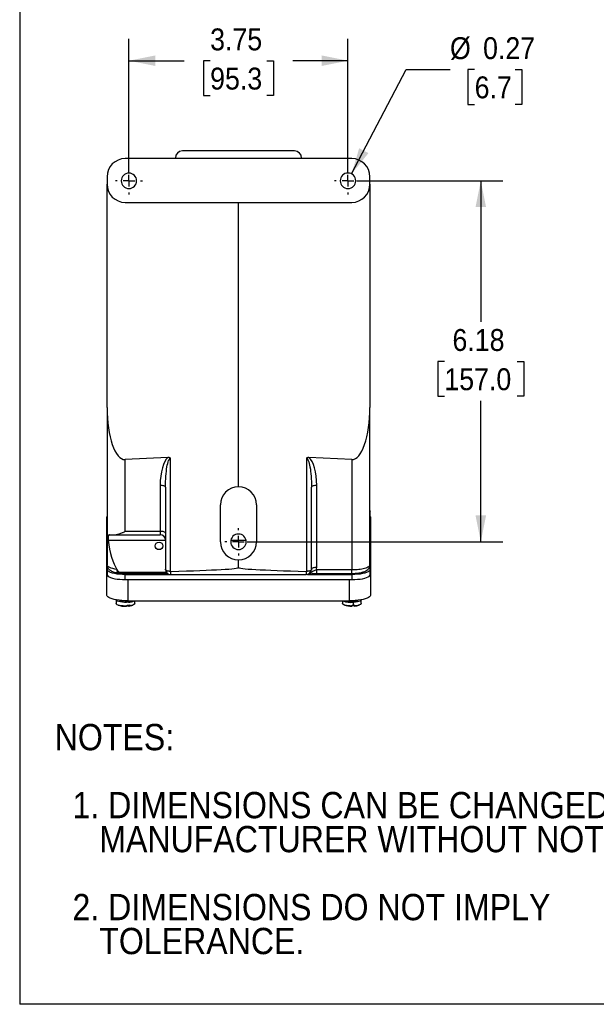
# Model space of a CAD drawing. Header units: inches. Extents: x 0 to 33, y 0 to 25.5.
# Tile 1 of 4: x 0 to 9.9, y 0 to 16.9. Entities that reach past the tile are written whole.
import ezdxf

# ---------------------------------------------------------------- set-up
doc = ezdxf.new("R2010")
doc.units = ezdxf.units.IN
doc.header["$LTSCALE"] = 3
doc.header["$MEASUREMENT"] = 0
doc.linetypes.add('SLD-Center', pattern=[0.75, 0.6, -0.05, 0.05, -0.05])
doc.linetypes.add('SLD-Solid', pattern=[0])
doc.layers.add('CENTER', color=40, linetype='SLD-Center')
doc.layers.add('SLD-DEFPOINTS', color=7, linetype='Continuous')
doc.layers.add('DIMENSIONS', color=140, linetype='SLD-Solid', lineweight=25)
doc.layers.add('TEXT', color=140, linetype='SLD-Solid', lineweight=25)
doc.styles.add('SLDTEXTSTYLE0', font='GOTHIC.TTF', dxfattribs={"width": 0.913})
doc.dimstyles.new('SLDDIMSTYLE0', dxfattribs={"dimtxt": 0.375, "dimasz": 0.45, "dimexe": 0, "dimexo": 0.0625, "dimgap": 0.09375, "dimtad": 0, "dimtih": 1, "dimtoh": 1, "dimrnd": 1e-09, "dimzin": 12, "dimdsep": 46, "dimtxsty": 'SLDTEXTSTYLE0', "dimsah": 1, "dimcen": 0.09, "dimadec": 0, "dimazin": 3, "dimtfac": 1, "dimtofl": 0, "dimtmove": 0, "dimatfit": 3, "dimfxl": 0, "dimfrac": 2, "dimtolj": 1, "dimtzin": 12, "dimarcsym": 0})
doc.dimstyles.new('SLDDIMSTYLE3', dxfattribs={"dimtxt": 0.375, "dimasz": 0.45, "dimexe": 0, "dimexo": 0.0625, "dimgap": 0.09375, "dimtad": 0, "dimtih": 1, "dimtoh": 1, "dimrnd": 1e-09, "dimdsep": 46, "dimtxsty": 'SLDTEXTSTYLE0', "dimsah": 1, "dimcen": 0, "dimadec": 0, "dimazin": 2, "dimtfac": 1, "dimtofl": 0, "dimtmove": 0, "dimatfit": 3, "dimfxl": 0, "dimfrac": 2, "dimtolj": 1, "dimtzin": 12, "dimarcsym": 0})

# ---------------------------------------------------------------- blocks, each defined once
blk = doc.blocks.new('Block2')
at = {"color": 7, "linetype": 'SLD-Solid', "lineweight": 18}
for p, q in [((0, 0), (0, 25.5)), ((33, 0), (0, 0))]:
    blk.add_line(p, q, dxfattribs=at)
blk = doc.blocks.new('SW_NOTE_0_2')
at = {"layer": 'TEXT', "color": 0, "char_height": 0.45, "attachment_point": 1, "style": 'SLDTEXTSTYLE0'}
for s, insert in [('NOTES:', (0, 0.575)), ('  1. DIMENSIONS CAN BE CHANGED BY     ', (0, -0.589)), ('     MANUFACTURER WITHOUT NOTICE.', (0, -1.171)), ('  2. DIMENSIONS DO NOT IMPLY ', (0, -2.335)), ('     TOLERANCE.', (0, -2.916))]:
    blk.add_mtext(s, dxfattribs=dict(at, insert=insert))
blk = doc.blocks.new('_D_4')
at = {"layer": 'DIMENSIONS'}
for p, q in [((1.87, 14.249), (1.87, 16.53)), ((5.62, 14.249), (5.62, 16.53)), ((1.87, 16.155), (2.817, 16.155)), ((3.26, 16.152), (3.146, 16.152)), ((3.146, 16.152), (3.146, 15.557)), ((4.23, 16.152), (4.345, 16.152)), ((4.345, 16.152), (4.345, 15.557)), ((5.62, 16.155), (4.673, 16.155)), ((3.146, 15.557), (3.26, 15.557)), ((4.345, 15.557), (4.23, 15.557))]:
    blk.add_line(p, q, dxfattribs=at)
for points in [[(1.87, 16.155), (2.32, 16.065), (2.32, 16.245)], [(5.62, 16.155), (5.17, 16.245), (5.17, 16.065)]]:
    blk.add_solid(points, dxfattribs=at)
at = {"layer": 'DIMENSIONS', "char_height": 0.375, "attachment_point": 1, "style": 'SLDTEXTSTYLE0'}
for s, insert in [('3.75', (3.26, 16.707)), ('95.3', (3.26, 16.036))]:
    blk.add_mtext(s, dxfattribs=dict(at, insert=insert))
blk = doc.blocks.new('_D_5')
at = {"layer": 'DIMENSIONS'}
for p, q in [((5.77, 14.099), (8.268, 14.099)), ((7.893, 14.099), (7.893, 11.683)), ((7.269, 11.006), (7.155, 11.006)), ((7.155, 11.006), (7.155, 10.41)), ((8.516, 11.006), (8.63, 11.006)), ((8.63, 11.006), (8.63, 10.41)), ((7.155, 10.41), (7.269, 10.41)), ((7.893, 7.919), (7.893, 10.334)), ((8.63, 10.41), (8.516, 10.41)), ((3.895, 7.919), (8.268, 7.919))]:
    blk.add_line(p, q, dxfattribs=at)
for points in [[(7.893, 14.099), (7.803, 13.649), (7.983, 13.649)], [(7.893, 7.919), (7.983, 8.369), (7.803, 8.369)]]:
    blk.add_solid(points, dxfattribs=at)
at = {"layer": 'DIMENSIONS', "char_height": 0.375, "attachment_point": 1, "style": 'SLDTEXTSTYLE0'}
for s, insert in [('6.18', (7.408, 11.561)), ('157.0', (7.269, 10.889))]:
    blk.add_mtext(s, dxfattribs=dict(at, insert=insert))
blk = doc.blocks.new('_D_6')
at = {"layer": 'DIMENSIONS'}
for p, q in [((5.682, 14.216), (6.616, 16.002)), ((6.616, 16.002), (7.366, 16.002)), ((7.788, 16.002), (7.673, 16.002)), ((7.673, 16.002), (7.673, 15.407)), ((8.48, 16.002), (8.595, 16.002)), ((8.595, 16.002), (8.595, 15.407)), ((7.673, 15.407), (7.788, 15.407)), ((8.595, 15.407), (8.48, 15.407))]:
    blk.add_line(p, q, dxfattribs=at)
blk.add_solid([(5.682, 14.216), (5.97, 14.573), (5.811, 14.656)], dxfattribs=at)
at = {"layer": 'DIMENSIONS', "char_height": 0.375, "attachment_point": 1, "style": 'SLDTEXTSTYLE0'}
for s, insert in [('%%c', (7.366, 16.557)), ('0.27', (7.932, 16.557)), ('6.7', (7.788, 15.886))]:
    blk.add_mtext(s, dxfattribs=dict(at, insert=insert))
blk = doc.blocks.new('SW_CENTERMARKSYMBOL_0')
at = {"layer": 'CENTER', "color": 0}
for p, q in [((0, 0.2), (0, 0.2325)), ((-0.2, 0), (-0.2325, 0)), ((0, 0), (-0.1, 0)), ((0, 0), (0, 0.1)), ((0, 0), (0, -0.1)), ((0, 0), (0.1, 0)), ((0.2, 0), (0.2325, 0)), ((0, -0.2), (0, -0.2325))]:
    blk.add_line(p, q, dxfattribs=at)
blk = doc.blocks.new('SW_CENTERMARKSYMBOL_1')
at = {"layer": 'CENTER', "color": 0}
for p, q in [((0, 0.2), (0, 0.2325)), ((-0.2, 0), (-0.2325, 0)), ((0, 0), (-0.1, 0)), ((0, 0), (0, 0.1)), ((0, 0), (0, -0.1)), ((0, 0), (0.1, 0)), ((0.2, 0), (0.2325, 0)), ((0, -0.2), (0, -0.2325))]:
    blk.add_line(p, q, dxfattribs=at)
blk = doc.blocks.new('SW_CENTERMARKSYMBOL_2')
at = {"layer": 'CENTER', "color": 0}
for p, q in [((0, 0.2), (0, 0.2325)), ((-0.2, 0), (-0.2325, 0)), ((0, 0), (-0.1, 0)), ((0, 0), (0, 0.1)), ((0, 0), (0, -0.1)), ((0, 0), (0.1, 0)), ((0.2, 0), (0.2325, 0)), ((0, -0.2), (0, -0.2325))]:
    blk.add_line(p, q, dxfattribs=at)

msp = doc.modelspace()

# ---------------------------------------------------------------- linework, layer by layer
at = {"color": 7, "linetype": 'SLD-Solid'}
for p in [(0, 25.5), (33, 0)]:
    msp.add_line(p, (0, 0), dxfattribs=at)
for p, q in [((4.705, 14.609), (2.785, 14.609)), ((5.685, 14.479), (1.805, 14.479)), ((2.665, 14.489), (2.665, 14.479)), ((2.665, 14.489), (4.825, 14.489)), ((4.825, 14.479), (4.825, 14.489)), ((1.495, 14.169), (1.495, 14.039)), ((5.995, 14.039), (5.995, 14.169)), ((1.495, 10.218), (1.495, 14.039)), ((5.995, 14.039), (5.995, 10.218)), ((1.805, 13.729), (5.685, 13.729)), ((3.745, 8.859), (3.745, 13.729)), ((1.495, 10.218), (1.495, 7.524)), ((5.995, 7.524), (5.995, 10.218)), ((2.538, 9.361), (1.805, 9.326)), ((1.805, 8.098), (1.805, 9.326)), ((2.584, 7.412), (2.584, 9.348)), ((4.907, 9.348), (4.907, 7.412)), ((5.685, 9.326), (4.952, 9.361)), ((5.685, 9.326), (5.685, 7.436)), ((2.405, 8.884), (2.405, 8.098)), ((2.495, 8.853), (2.495, 7.45)), ((4.995, 7.45), (4.995, 8.853)), ((5.085, 7.479), (5.085, 8.884)), ((3.435, 7.919), (3.435, 8.549)), ((4.055, 8.549), (4.055, 7.919)), ((5.995, 8.453), (5.998, 8.443)), ((5.998, 7.439), (5.998, 8.443)), ((1.495, 8.356), (1.493, 8.345)), ((1.493, 7.364), (1.493, 8.345)), ((6.003, 8.345), (6.003, 7.364)), ((1.805, 8.098), (2.405, 8.098)), ((2.405, 8.098), (2.405, 8.039)), ((1.514, 7.949), (2.495, 7.949)), ((1.539, 8.039), (1.623, 8.039)), ((1.623, 8.039), (2.405, 8.039)), ((3.745, 7.479), (3.745, 7.609)), ((1.499, 7.507), (1.495, 7.524)), ((1.498, 7.512), (1.498, 7.439)), ((1.498, 7.439), (1.498, 7.352)), ((2.495, 7.45), (2.495, 7.449)), ((4.995, 7.449), (4.995, 7.45)), ((5.685, 7.436), (5.08, 7.436)), ((5.992, 7.507), (5.995, 7.524)), ((5.998, 7.352), (5.998, 7.439)), ((1.493, 7.001), (1.493, 7.364)), ((1.702, 7.401), (2.509, 7.401)), ((1.724, 7.379), (2.529, 7.379)), ((1.808, 7.359), (2.581, 7.359)), ((1.808, 7.272), (1.808, 7.359)), ((1.808, 7.272), (5.688, 7.272)), ((5.643, 7.27), (1.853, 7.27)), ((1.853, 7.27), (1.853, 6.908)), ((2.585, 7.359), (2.585, 7.412)), ((2.585, 7.359), (4.905, 7.359)), ((4.905, 7.412), (4.905, 7.359)), ((4.941, 7.359), (5.688, 7.359)), ((5.08, 7.377), (5.685, 7.377)), ((5.643, 6.908), (5.643, 7.27)), ((5.685, 7.378), (5.685, 7.378)), ((5.688, 7.359), (5.688, 7.272)), ((6.003, 7.364), (6.003, 7.001)), ((1.651, 6.923), (1.651, 6.86)), ((5.844, 6.86), (5.844, 6.923)), ((1.839, 6.82), (1.839, 6.834)), ((1.839, 6.834), (1.839, 6.827)), ((1.853, 6.908), (5.643, 6.908)), ((1.886, 6.838), (1.886, 6.824)), ((1.969, 6.86), (1.969, 6.908)), ((5.526, 6.908), (5.526, 6.86)), ((5.69, 6.819), (5.69, 6.833)), ((5.705, 6.896), (5.705, 6.91)), ((5.713, 6.834), (5.713, 6.826)), ((5.715, 6.834), (5.715, 6.882)), ((5.739, 6.836), (5.739, 6.821))]:
    msp.add_line(p, q)
at = {"flags": 128}
for points in [[(6.003, 8.345), (5.999, 8.358), (5.998, 8.36)], [(2.495, 8.067), (2.494, 8.073), (2.489, 8.079), (2.48, 8.084), (2.469, 8.089), (2.455, 8.093), (2.44, 8.095), (2.423, 8.097), (2.405, 8.098)], [(1.808, 7.359), (1.759, 7.36), (1.712, 7.363), (1.667, 7.367), (1.626, 7.374), (1.589, 7.382), (1.557, 7.392), (1.532, 7.402), (1.513, 7.414), (1.502, 7.426), (1.498, 7.439)], [(5.998, 7.439), (5.994, 7.426), (5.983, 7.414), (5.964, 7.402), (5.939, 7.392), (5.907, 7.382), (5.87, 7.374), (5.829, 7.367), (5.784, 7.363), (5.736, 7.36), (5.688, 7.359)], [(1.493, 7.364), (1.497, 7.35), (1.498, 7.347)], [(1.498, 7.352), (1.502, 7.339), (1.513, 7.327), (1.532, 7.316), (1.557, 7.305), (1.589, 7.295), (1.626, 7.287), (1.667, 7.28), (1.712, 7.276), (1.759, 7.273), (1.808, 7.272)], [(1.79, 7.272), (1.802, 7.271), (1.853, 7.27)], [(5.643, 7.27), (5.694, 7.271), (5.706, 7.272)], [(5.688, 7.272), (5.736, 7.273), (5.784, 7.276), (5.829, 7.28), (5.87, 7.287), (5.907, 7.295), (5.939, 7.305), (5.964, 7.316), (5.983, 7.327), (5.994, 7.339), (5.998, 7.352)], [(5.997, 7.347), (5.999, 7.35), (6.003, 7.364)], [(1.853, 6.908), (1.802, 6.909), (1.751, 6.912), (1.703, 6.917), (1.658, 6.923), (1.617, 6.931), (1.581, 6.94), (1.55, 6.951), (1.525, 6.963), (1.507, 6.975), (1.497, 6.988), (1.493, 7.001)], [(1.863, 6.884), (1.829, 6.882), (1.793, 6.882), (1.758, 6.884), (1.726, 6.888), (1.698, 6.894), (1.676, 6.901), (1.66, 6.909), (1.652, 6.918), (1.651, 6.924)], [(6.003, 7.001), (5.999, 6.988), (5.988, 6.975), (5.97, 6.963), (5.946, 6.951), (5.915, 6.94), (5.879, 6.931), (5.838, 6.923), (5.792, 6.917), (5.744, 6.912), (5.694, 6.909), (5.643, 6.908)], [(5.844, 6.924), (5.844, 6.921), (5.839, 6.912), (5.826, 6.904), (5.806, 6.896), (5.78, 6.89), (5.749, 6.885), (5.715, 6.882)], [(1.839, 6.82), (1.805, 6.819), (1.771, 6.82), (1.738, 6.823), (1.709, 6.828), (1.685, 6.835), (1.667, 6.842), (1.656, 6.851), (1.651, 6.859), (1.651, 6.86)], [(1.969, 6.86), (1.966, 6.852), (1.955, 6.843), (1.938, 6.835), (1.915, 6.829), (1.886, 6.824)], [(5.69, 6.819), (5.656, 6.82), (5.623, 6.822), (5.593, 6.827), (5.567, 6.832), (5.547, 6.84), (5.533, 6.848), (5.527, 6.857), (5.526, 6.86)], [(5.739, 6.821), (5.736, 6.819), (5.733, 6.818), (5.73, 6.817), (5.726, 6.817), (5.723, 6.818), (5.72, 6.82), (5.716, 6.823), (5.713, 6.826)], [(5.844, 6.86), (5.843, 6.854), (5.835, 6.846), (5.819, 6.838), (5.797, 6.831), (5.77, 6.825), (5.739, 6.821)]]:
    msp.add_lwpolyline(points, dxfattribs=at)
msp.add_circle((2.385, 7.849), 0.065)
for centre, radius, start, end in [((2.785, 14.489), 0.12, 90, 180), ((4.705, 14.489), 0.12, 0, 90), ((1.805, 14.169), 0.31, 90, 180), ((5.685, 14.169), 0.31, 0, 90), ((1.87, 14.099), 0.132, 0, 180), ((5.62, 14.099), 0.133, 0, 180), ((1.805, 14.039), 0.31, 180, 270), ((1.87, 14.099), 0.132, 180, 0), ((5.62, 14.099), 0.133, 180, 0), ((5.685, 14.039), 0.31, 270, 0), ((3.745, 8.549), 0.31, 0, 180), ((2.405, 7.949), 0.09, 0, 90), ((3.745, 7.919), 0.133, 0, 180), ((3.748, 1.257), 6.683, 88.8991, 91.1439), ((3.745, 7.919), 0.31, 180, 0), ((3.745, 7.919), 0.133, 180, 0), ((2.585, 7.449), 0.09, 180, 270), ((4.905, 7.449), 0.09, 270, 0), ((4.905, 7.479), 0.18, 346.0854, 0), ((1.802, 7.091), 0.199, 241.5712, 282.576), ((5.714, 7.042), 0.146, 266.7727, 300.7631), ((1.81, 7.214), 0.4, 251.7627, 270), ((1.81, 7.214), 0.4, 270, 271.4375), ((1.819, 6.858), 0.0432, 271.669, 297.5927), ((1.816, 7.351), 0.518, 272.6059, 277.8479), ((1.866, 6.865), 0.0462, 234.9347, 296.2952), ((1.835, 7.088), 0.191, 273.3326, 290.1011), ((1.857, 7.11), 0.226, 271.6049, 296.8138), ((1.81, 7.214), 0.4, 279.0163, 288.2373), ((5.669, 7.195), 0.316, 245.1623, 278.3642), ((5.685, 7.214), 0.4, 251.7627, 269.1898), ((5.68, 7.168), 0.273, 251.8827, 275.2442), ((5.68, 6.83), 0.0158, 270.7638, 313.4324), ((5.686, 7.436), 0.603, 270.4569, 272.8268), ((5.688, 7.387), 0.554, 272.8146, 275.3221), ((5.685, 7.214), 0.4, 276.4862, 288.2373)]:
    msp.add_arc(centre, radius, start, end)
for centre, major_axis, ratio, start_param, end_param in [((1.805, 10.233), (0.006, 0.906), 0.341916, 1.589369, 3.160165), ((5.685, 10.233), (-0.006, 0.906), 0.341916, 3.12302, 4.693817), ((2.585, 8.884), (0, 0.495), 0.36397, 0.263944, 1.570796), ((4.905, 8.884), (0, 0.495), 0.36397, 4.712389, 6.019242), ((1.805, 8.255), (0, -0.906), 0.34202, 5.057656, 5.817607), ((-3.129, 7.479), (6.875, 0), 0.017455, 5.693773, 6.283185), ((10.62, 7.479), (6.875, 0), 0.017455, 3.141593, 3.731005)]:
    msp.add_ellipse(centre, major_axis=major_axis, ratio=ratio, start_param=start_param, end_param=end_param)
for points, knots in [([(2.495, 8.853), (2.495, 8.917), (2.498, 8.981), (2.507, 9.1), (2.513, 9.154), (2.529, 9.245), (2.539, 9.282), (2.561, 9.333), (2.572, 9.346), (2.584, 9.348)], [0, 0, 0, 0, 0.25, 0.25, 0.5, 0.5, 0.75, 0.75, 1, 1, 1, 1]), ([(2.584, 9.348), (2.583, 9.348), (2.581, 9.35), (2.576, 9.353), (2.571, 9.356), (2.564, 9.358), (2.558, 9.36), (2.553, 9.361), (2.548, 9.361), (2.544, 9.361), (2.541, 9.361), (2.54, 9.361), (2.539, 9.361), (2.538, 9.361)], [0, 0, 0, 0, 0.079117, 0.1805, 0.309562, 0.474382, 0.596232, 0.707725, 0.805298, 0.885681, 0.946146, 0.984653, 1, 1, 1, 1]), ([(4.952, 9.361), (4.952, 9.361), (4.951, 9.361), (4.95, 9.361), (4.948, 9.361), (4.945, 9.361), (4.941, 9.361), (4.937, 9.361), (4.932, 9.36), (4.926, 9.358), (4.918, 9.356), (4.912, 9.352), (4.908, 9.349), (4.907, 9.348)], [0, 0, 0, 0, 0.012036, 0.041433, 0.087552, 0.14924, 0.224933, 0.312717, 0.410408, 0.515693, 0.732841, 0.888606, 1, 1, 1, 1]), ([(4.907, 9.348), (4.919, 9.346), (4.93, 9.333), (4.952, 9.282), (4.961, 9.245), (4.978, 9.154), (4.984, 9.1), (4.993, 8.981), (4.995, 8.917), (4.995, 8.853)], [0, 0, 0, 0, 0.25, 0.25, 0.5, 0.5, 0.75, 0.75, 1, 1, 1, 1]), ([(2.495, 8.853), (2.495, 8.857), (2.493, 8.861), (2.484, 8.869), (2.477, 8.872), (2.461, 8.878), (2.451, 8.88), (2.429, 8.883), (2.417, 8.884), (2.405, 8.884)], [0, 0, 0, 0, 0.25, 0.25, 0.5, 0.5, 0.75, 0.75, 1, 1, 1, 1]), ([(5.085, 8.884), (5.074, 8.884), (5.062, 8.883), (5.04, 8.88), (5.03, 8.878), (5.013, 8.872), (5.007, 8.869), (4.998, 8.861), (4.995, 8.857), (4.995, 8.853)], [0, 0, 0, 0, 0.25, 0.25, 0.5, 0.5, 0.75, 0.75, 1, 1, 1, 1]), ([(1.623, 8.039), (1.626, 8.039), (1.63, 8.039), (1.638, 8.039), (1.646, 8.04), (1.654, 8.041), (1.663, 8.043), (1.672, 8.045), (1.681, 8.047), (1.691, 8.05), (1.701, 8.053), (1.715, 8.058), (1.735, 8.065), (1.757, 8.075), (1.781, 8.086), (1.796, 8.093), (1.805, 8.098)], [0, 0, 0, 0, 0.041904, 0.085449, 0.130673, 0.177604, 0.226272, 0.276702, 0.328915, 0.382932, 0.438772, 0.496451, 0.616384, 0.75217, 0.854987, 1, 1, 1, 1]), ([(1.539, 8.039), (1.538, 8.039), (1.536, 8.038), (1.533, 8.038), (1.53, 8.037), (1.528, 8.036), (1.525, 8.034), (1.523, 8.031), (1.521, 8.029), (1.519, 8.026), (1.518, 8.022), (1.516, 8.018), (1.515, 8.015), (1.514, 8.01), (1.513, 8.004), (1.512, 7.994), (1.512, 7.983), (1.512, 7.972), (1.512, 7.96), (1.513, 7.953), (1.514, 7.949)], [0, 0, 0, 0, 0.045297, 0.090482, 0.135601, 0.180699, 0.225822, 0.271015, 0.316324, 0.361792, 0.407466, 0.453387, 0.4996, 0.514596, 0.595071, 0.67548, 0.756001, 0.836812, 0.918087, 1, 1, 1, 1]), ([(1.666, 7.445), (1.615, 7.453), (1.572, 7.464), (1.511, 7.492), (1.495, 7.508), (1.495, 7.524)], [0, 0, 0, 0, 0.5, 0.5, 1, 1, 1, 1]), ([(1.497, 7.507), (1.502, 7.491), (1.512, 7.457), (1.557, 7.423), (1.617, 7.397), (1.668, 7.388), (1.694, 7.384)], [0, 0, 0, 0, 0.234734, 0.480895, 0.735967, 1, 1, 1, 1]), ([(1.694, 7.385), (1.693, 7.385), (1.688, 7.384), (1.679, 7.394), (1.669, 7.415), (1.667, 7.435), (1.666, 7.445)], [0, 0, 0, 0, 0.0439751, 0.3625892, 0.6808951, 1, 1, 1, 1]), ([(2.584, 7.412), (2.582, 7.412), (2.578, 7.412), (2.573, 7.412), (2.567, 7.412), (2.561, 7.413), (2.556, 7.413), (2.551, 7.414), (2.546, 7.415), (2.541, 7.415), (2.537, 7.416), (2.532, 7.417), (2.528, 7.418), (2.525, 7.419), (2.521, 7.42), (2.515, 7.423), (2.507, 7.427), (2.501, 7.433), (2.498, 7.437), (2.496, 7.441), (2.496, 7.446), (2.495, 7.449), (2.495, 7.45)], [0, 0, 0, 0, 0.038573, 0.077189, 0.115755, 0.154177, 0.192364, 0.230223, 0.267667, 0.304611, 0.340975, 0.376686, 0.411675, 0.445882, 0.479254, 0.511742, 0.648956, 0.766289, 0.829874, 0.886245, 0.947702, 1, 1, 1, 1]), ([(4.995, 7.45), (4.995, 7.449), (4.995, 7.447), (4.995, 7.444), (4.994, 7.441), (4.993, 7.437), (4.99, 7.433), (4.984, 7.427), (4.975, 7.422), (4.966, 7.419), (4.958, 7.417), (4.95, 7.415), (4.94, 7.414), (4.929, 7.413), (4.918, 7.412), (4.911, 7.412), (4.907, 7.412)], [0, 0, 0, 0, 0.033878, 0.071771, 0.113802, 0.170173, 0.233784, 0.35113, 0.488387, 0.554234, 0.623415, 0.695472, 0.76984, 0.845865, 0.922832, 1, 1, 1, 1]), ([(5.08, 7.436), (5.063, 7.433), (5.046, 7.427), (5.023, 7.415), (5.018, 7.412), (5.009, 7.405), (5.004, 7.402), (4.995, 7.395), (4.992, 7.393), (4.985, 7.388), (4.981, 7.385), (4.973, 7.379), (4.967, 7.375), (4.956, 7.369), (4.952, 7.367), (4.941, 7.363), (4.935, 7.36), (4.925, 7.359)], [0, 0, 0, 0, 0.5, 0.5, 0.625, 0.625, 0.75, 0.75, 0.8125, 0.8125, 0.875, 0.875, 0.9375, 0.9375, 0.96875, 0.96875, 1, 1, 1, 1]), ([(5.085, 7.479), (5.062, 7.479), (5.038, 7.476), (5.005, 7.465), (4.995, 7.457), (4.995, 7.449)], [0, 0, 0, 0, 0.5, 0.5, 1, 1, 1, 1]), ([(5.08, 7.436), (5.08, 7.426), (5.08, 7.406), (5.08, 7.386), (5.08, 7.376), (5.08, 7.378), (5.08, 7.378)], [0, 0, 0, 0, 0.303662, 0.607324, 0.910986, 1, 1, 1, 1]), ([(5.995, 7.524), (5.995, 7.512), (5.987, 7.501), (5.956, 7.48), (5.933, 7.47), (5.876, 7.454), (5.841, 7.447), (5.766, 7.438), (5.726, 7.436), (5.685, 7.436)], [0, 0, 0, 0, 0.25, 0.25, 0.5, 0.5, 0.75, 0.75, 1, 1, 1, 1]), ([(5.685, 7.377), (5.707, 7.378), (5.749, 7.378), (5.804, 7.385), (5.847, 7.392), (5.881, 7.401), (5.913, 7.413), (5.947, 7.431), (5.972, 7.456), (5.988, 7.482), (5.992, 7.499), (5.994, 7.507)], [0, 0, 0, 0, 0.151207, 0.284351, 0.399454, 0.496525, 0.588182, 0.699864, 0.836172, 0.914662, 1, 1, 1, 1]), ([(5.685, 7.378), (5.685, 7.378), (5.685, 7.376), (5.685, 7.386), (5.685, 7.406), (5.685, 7.426), (5.685, 7.436)], [0, 0, 0, 0, 0.056557, 0.371038, 0.685519, 1, 1, 1, 1]), ([(1.694, 7.384), (1.703, 7.383), (1.713, 7.381), (1.72, 7.379), (1.72, 7.379)], [0, 0, 0, 0, 0.9536234, 1, 1, 1, 1]), ([(1.702, 7.401), (1.704, 7.397), (1.708, 7.388), (1.715, 7.381), (1.719, 7.38), (1.72, 7.38)], [0, 0, 0, 0, 0.353955, 0.815783, 1, 1, 1, 1]), ([(4.925, 7.359), (4.927, 7.359), (4.932, 7.359), (4.935, 7.359), (4.937, 7.359), (4.937, 7.359), (4.937, 7.359)], [0, 0, 0, 0, 0.332125, 0.667978, 0.983209, 1, 1, 1, 1]), ([(4.937, 7.359), (4.937, 7.359), (4.941, 7.359), (4.954, 7.363), (4.972, 7.367), (4.997, 7.372), (5.032, 7.376), (5.064, 7.377), (5.08, 7.377)], [0, 0, 0, 0, 0.002342, 0.077849, 0.255654, 0.435377, 0.70176, 1, 1, 1, 1])]:
    msp.add_open_spline(points, degree=3, knots=knots)
for points in [[(1.702, 7.401), (1.687, 7.416), (1.676, 7.432), (1.666, 7.445)], [(2.585, 7.412), (2.585, 7.412), (2.584, 7.412), (2.584, 7.412)], [(4.907, 7.412), (4.906, 7.412), (4.906, 7.412), (4.905, 7.412)]]:
    msp.add_open_spline(points, degree=3)

# ---------------------------------------------------------------- block references
at = {"layer": 'CENTER'}
for name, p in [('SW_CENTERMARKSYMBOL_0', (1.87, 14.099)), ('SW_CENTERMARKSYMBOL_1', (5.62, 14.099)), ('SW_CENTERMARKSYMBOL_2', (3.745, 7.919))]:
    msp.add_blockref(name, p, dxfattribs=at)
at = {"layer": 'SLD-DEFPOINTS'}
msp.add_blockref('Block2', (0, 0), dxfattribs=at)
at = {"layer": 'TEXT'}
msp.add_blockref('SW_NOTE_0_2', (0.599, 4.225), dxfattribs=at)

# ---------------------------------------------------------------- dimensions: what is measured, and where the dimension line sits
at = {"layer": 'DIMENSIONS'}
dim = msp.add_linear_dim(base=(5.62, 16.155), p1=(1.87, 14.099), p2=(5.62, 14.099), dimstyle='SLDDIMSTYLE0', dxfattribs=at)
dim.commit()
dim.dimension.update_dxf_attribs({"geometry": '_D_4', "text_midpoint": (3.745, 16.155), "dimtype": 160})
dim = msp.add_diameter_dim_2p(p1=(5.55893923, 13.98115442), p2=(5.68180089, 14.21595223), dimstyle='SLDDIMSTYLE3', dxfattribs=at)
dim.commit()
dim.dimension.update_dxf_attribs({"geometry": '_D_6', "text_midpoint": (8.1340798, 16.00206106), "dimtype": 163})
dim = msp.add_linear_dim(base=(7.893, 7.919), p1=(5.62, 14.099), p2=(3.745, 7.919), angle=90, dimstyle='SLDDIMSTYLE0', dxfattribs=at)
dim.commit()
dim.dimension.update_dxf_attribs({"geometry": '_D_5', "text_midpoint": (7.893, 11.009), "dimtype": 160})

doc.saveas('drawing.dxf')
